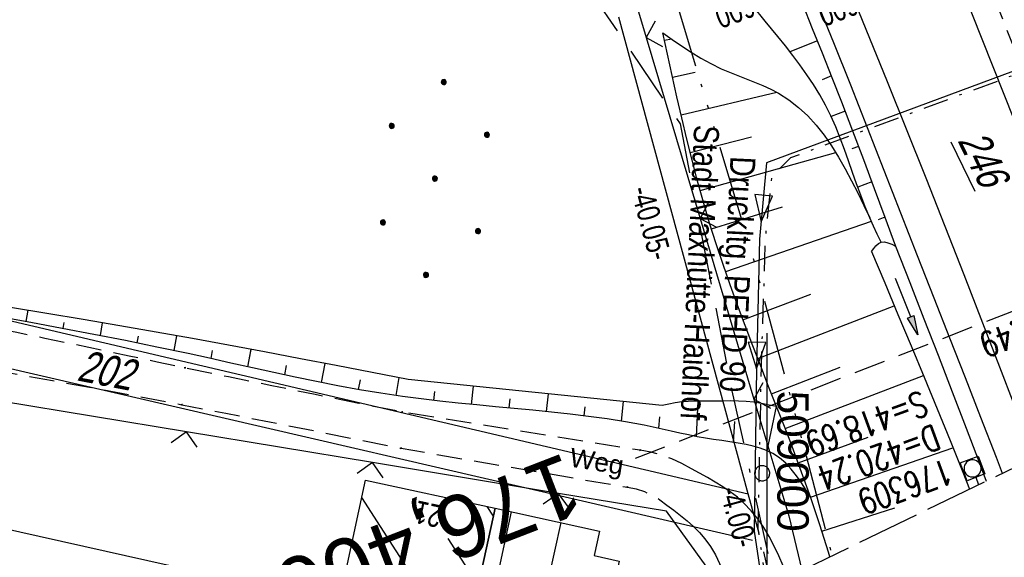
# Model space of a CAD drawing. Extents: x 508513 to 509174, y 450079 to 451036.
# Tile 5 of 51: x 508941 to 509019, y 450122 to 450165. Entities that reach past the tile are written whole.
import ezdxf
from ezdxf.enums import TextEntityAlignment as Align

# ---------------------------------------------------------------- set-up
doc = ezdxf.new("R2010")
doc.units = 0
doc.header["$LTSCALE"] = 10
doc.header["$MEASUREMENT"] = 0
for name, pattern in [('ACAD_ISO14W100', [25.5, 12, -3, 0.5, -3, 0.5, -3, 0.5, -3]), ('ACAD_ISO16W100', [73, 15, -6.5, 15, -6.5, 15, -7, 1, -7]), ('ACHSE', [5.5, 4, -0.5, 0.5, -0.5]), ('AUSGEZOGEN', [0]), ('LT00', [0]), ('LT08', [0.42, 0.2, -0.1, 0.02, -0.1]), ('LT11', [0.3, 0.2, -0.1]), ('LT14', [0.6, 0.5, -0.1]), ('LT17', [0.15, 0.1, -0.05]), ('STRICHLINIE2', [0.375, 0.25, -0.125])]:
    doc.linetypes.add(name, pattern=pattern)
doc.layers.get('0').update_dxf_attribs({"linetype": 'LT00'})
for name, color, linetype in [('--EK_FBR', 250, 'LT00'), ('--EK_Haltung', 7, 'STRICHLINIE2'), ('--EK_Haltung-Text', 140, 'LT00'), ('--EK_Schacht-Text', 5, 'LT00'), ('--EK_ST-93-1', 30, 'LT17'), ('--EL_DFK_AB_L', 21, 'LT00'), ('--EL_Haltung', 182, 'STRICHLINIE2'), ('--EL_Haltung-Text', 182, 'LT00'), ('-AX-093', 35, 'ACHSE'), ('ABSTAND', 8, 'LT00'), ('ABWASSERLTG', 24, 'LT00'), ('ABWASSERLTG_FLIEßPF', 26, 'Continuous'), ('ABWASSERLTG_TEXT', 26, 'Continuous'), ('BAB-KABEL', 220, 'ACAD_ISO16W100'), ('DFK_AB_FLNR', 7, 'Continuous'), ('DFK_AB_L', 21, 'LT00'), ('DFK_BEB_SCHR', 254, 'LT00'), ('DFK_BEBAUUNG', 250, 'LT00'), ('DFK_FLUR_NR', 250, 'LT00'), ('DFK_HAUSNR', 250, 'LT00'), ('DFK_KATASTER', 250, 'LT00'), ('DFK_NUTZUNG', 250, 'LT00'), ('DFK_TOPO-ANL', 252, 'LT00'), ('DFK_VERMPKT', 252, 'LT00'), ('FELDWEG_TEXT', 250, 'Continuous'), ('PFEIL', 140, 'AUSGEZOGEN'), ('STROM_UNTER', 80, 'LT08'), ('TELEKOM', 210, 'ACAD_ISO14W100'), ('V122_AFBR_BAB', 250, 'LT00'), ('V122_BOESCH', 250, 'LT00'), ('V122_BOSCHUNG', 250, 'LT00'), ('V122_FELDWEG', 250, 'LT11'), ('V122_GRABEN', 250, 'LT00'), ('V122_KA_MULD', 182, 'LT00'), ('V122_LD_MARK', 250, 'LT00'), ('V122_RASTER', 250, 'LT00'), ('V122_ZAUN', 40, 'LT00'), ('V123_AFBR_BAB', 250, 'LT00'), ('V123_BOESCH', 250, 'LT00'), ('V123_BOSCHUNG', 250, 'LT00'), ('V123_FELDWEG', 250, 'LT11'), ('V123_GRABEN', 250, 'LT00'), ('V123_KA_MULD', 182, 'LT00'), ('V123_LD_MARK', 250, 'LT00'), ('V123_ZAUN', 40, 'LT00')]:
    doc.layers.add(name, color=color, linetype=linetype)
doc.layers.add('-BLATT_122-RAND', color=7, linetype='LT14', plot=False)
doc.styles.add('Beschrift', font='ARIAL.TTF')
doc.styles.add('Haltungsbeschriftung', font='ARIAL.TTF', dxfattribs={"width": 0.75})
doc.styles.add('schachtbeschriftung', font='romans.shx', dxfattribs={"width": 0.75, "height": 2})
doc.styles.get("Standard").update_dxf_attribs({"font": 'ARIAL.TTF'})
doc.styles.add('Versorgungsltg', font='ARIAL.TTF', dxfattribs={"width": 0.8, "height": 2})

# ---------------------------------------------------------------- blocks, each defined once
blk = doc.blocks.new('SYMB7010')
at = {"color": 0, "linetype": 'ByBlock'}
for points in [[(-0.031408, 0.499213), (-0.093728, 0.49134), (-0.15457, 0.475719), (-0.212975, 0.452595), (-0.268021, 0.422333), (-0.31884, 0.385411), (-0.36463, 0.342411), (-0.40467, 0.29401), (-0.438329, 0.240973), (-0.465074, 0.184136), (-0.484486, 0.124395), (-0.496256, 0.062692), (-0.5002, 0)], [(-0.5002, 0), (-0.496256, -0.062692), (-0.484486, -0.124395), (-0.465075, -0.184136), (-0.438329, -0.240973), (-0.404671, -0.29401), (-0.36463, -0.342411), (-0.31884, -0.385411), (-0.268021, -0.422333), (-0.212975, -0.452595), (-0.154571, -0.475719), (-0.093728, -0.49134), (-0.031408, -0.499213), (0.031408, -0.499213)], [(0.5002, 0), (0.496256, 0.062692), (0.484485, 0.124395), (0.465074, 0.184136), (0.438329, 0.240973), (0.40467, 0.29401), (0.36463, 0.342411), (0.31884, 0.385411), (0.268021, 0.422333), (0.212975, 0.452595), (0.15457, 0.475719), (0.093728, 0.49134), (0.031408, 0.499213), (-0.031408, 0.499213)], [(0.031408, -0.499213), (0.093728, -0.491341), (0.15457, -0.475719), (0.212975, -0.452595), (0.268021, -0.422333), (0.31884, -0.385411), (0.36463, -0.342411), (0.404671, -0.294011), (0.438329, -0.240974), (0.465075, -0.184136), (0.484486, -0.124395), (0.496256, -0.062692), (0.500201, 0)]]:
    blk.add_lwpolyline(points, dxfattribs=at)
blk = doc.blocks.new('Ackerland7')
at = {"layer": 'DFK_NUTZUNG', "color": 0, "linetype": 'ByBlock'}
for p, q in [((-4, 3.928), (-4, 3.67)), ((-3.95, 3.628), (-3.95, 3.97)), ((-3.9, 3.99), (-3.9, 3.607)), ((-3.85, 3.601), (-3.85, 3.997)), ((-3.8, 3.99), (-3.8, 3.607)), ((-3.75, 3.628), (-3.75, 3.97)), ((-3.7, 3.928), (-3.7, 3.67)), ((3.7, 3.929), (3.7, 3.671)), ((3.75, 3.629), (3.75, 3.971)), ((3.8, 3.992), (3.8, 3.608)), ((3.85, 3.602), (3.85, 3.998)), ((3.9, 3.992), (3.9, 3.608)), ((3.95, 3.629), (3.95, 3.971)), ((4, 3.929), (4, 3.671)), ((-3.65, 3.798), (-3.65, 3.8)), ((4.05, 3.799), (4.05, 3.801)), ((-7.85, 0.129), (-7.85, -0.129)), ((-7.8, -0.171), (-7.8, 0.171)), ((-7.75, 0.192), (-7.75, -0.192)), ((-7.7, -0.198), (-7.7, 0.198)), ((-7.65, 0.192), (-7.65, -0.192)), ((-7.6, -0.171), (-7.6, 0.171)), ((-7.55, 0.129), (-7.55, -0.129)), ((-7.5, -0.001), (-7.5, 0.001)), ((-0.15, 0.129), (-0.15, -0.129)), ((-0.1, -0.171), (-0.1, 0.171)), ((-0.05, 0.192), (-0.05, -0.192)), ((0, -0.198), (0, 0.198)), ((0.05, 0.192), (0.05, -0.192)), ((0.1, -0.171), (0.1, 0.171)), ((0.15, 0.129), (0.15, -0.129)), ((0.2, -0.001), (0.2, 0.001)), ((7.55, 0.129), (7.55, -0.129)), ((7.6, -0.171), (7.6, 0.171)), ((7.65, 0.192), (7.65, -0.192)), ((7.7, -0.198), (7.7, 0.198)), ((7.75, 0.192), (7.75, -0.192)), ((7.8, -0.171), (7.8, 0.171)), ((7.85, 0.129), (7.85, -0.129)), ((7.9, -0.001), (7.9, 0.001)), ((-4, -3.671), (-4, -3.929)), ((-3.95, -3.971), (-3.95, -3.629)), ((-3.9, -3.608), (-3.9, -3.992)), ((-3.85, -3.998), (-3.85, -3.602)), ((-3.8, -3.608), (-3.8, -3.992)), ((-3.75, -3.971), (-3.75, -3.629)), ((-3.7, -3.671), (-3.7, -3.929)), ((-3.65, -3.801), (-3.65, -3.799)), ((3.7, -3.671), (3.7, -3.929)), ((3.75, -3.971), (3.75, -3.629)), ((3.8, -3.608), (3.8, -3.992)), ((3.85, -3.998), (3.85, -3.602)), ((3.9, -3.608), (3.9, -3.992)), ((3.95, -3.971), (3.95, -3.629)), ((4, -3.671), (4, -3.929)), ((4.05, -3.801), (4.05, -3.799))]:
    blk.add_line(p, q, dxfattribs=at)
for points in [[(-3.65, 3.799), (-3.67, 3.886), (-3.725, 3.955), (-3.805, 3.994), (-3.894, 3.994), (-3.975, 3.955), (-4.03, 3.886), (-4.05, 3.799), (-4.03, 3.712), (-3.975, 3.642), (-3.894, 3.604), (-3.805, 3.604), (-3.725, 3.642), (-3.67, 3.712), (-3.65, 3.799)], [(4.05, 3.8), (4.03, 3.887), (3.975, 3.956), (3.894, 3.995), (3.805, 3.995), (3.725, 3.956), (3.67, 3.887), (3.65, 3.8), (3.67, 3.713), (3.725, 3.644), (3.805, 3.605), (3.894, 3.605), (3.975, 3.644), (4.03, 3.713), (4.05, 3.8)], [(-7.5, 0), (-7.52, 0.087), (-7.575, 0.156), (-7.655, 0.195), (-7.744, 0.195), (-7.825, 0.156), (-7.88, 0.087), (-7.9, 0)], [(0.2, 0), (0.18, 0.087), (0.125, 0.156), (0.045, 0.195), (-0.044, 0.195), (-0.125, 0.156), (-0.18, 0.087), (-0.2, 0)], [(-0.2, 0), (-0.18, -0.087), (-0.125, -0.156), (-0.044, -0.195), (0.045, -0.195), (0.125, -0.156), (0.18, -0.087), (0.2, 0)], [(7.9, 0), (7.88, 0.087), (7.825, 0.156), (7.744, 0.195), (7.655, 0.195), (7.575, 0.156), (7.52, 0.087), (7.5, 0)], [(7.5, 0), (7.52, -0.087), (7.575, -0.156), (7.655, -0.195), (7.744, -0.195), (7.825, -0.156), (7.88, -0.087), (7.9, 0)], [(-7.9, 0), (-7.88, -0.087), (-7.825, -0.156), (-7.744, -0.195), (-7.655, -0.195), (-7.575, -0.156), (-7.52, -0.087), (-7.5, 0)], [(-3.65, -3.8), (-3.67, -3.713), (-3.725, -3.644), (-3.805, -3.605), (-3.894, -3.605), (-3.975, -3.644), (-4.03, -3.713), (-4.05, -3.8), (-4.03, -3.887), (-3.975, -3.956), (-3.894, -3.995), (-3.805, -3.995), (-3.725, -3.956), (-3.67, -3.887), (-3.65, -3.8)], [(4.05, -3.8), (4.03, -3.713), (3.975, -3.644), (3.894, -3.605), (3.805, -3.605), (3.725, -3.644), (3.67, -3.713), (3.65, -3.8), (3.67, -3.887), (3.725, -3.956), (3.805, -3.995), (3.894, -3.995), (3.975, -3.956), (4.03, -3.887), (4.05, -3.8)]]:
    blk.add_lwpolyline(points, dxfattribs=at)
blk = doc.blocks.new('SYMB0011')
at = {"color": 0, "linetype": 'ByBlock'}
for p, q in [((0.5, 0), (-0.5, 0)), ((0, 0.5), (0, -0.5))]:
    blk.add_line(p, q, dxfattribs=at)
blk = doc.blocks.new('SYMB0024')
at = {"color": 0, "linetype": 'ByBlock'}
for p, q in [((-0.5, 0.5), (0, 0)), ((0, 0), (0.5, 0.5))]:
    blk.add_line(p, q, dxfattribs=at)
blk = doc.blocks.new('Pfreil3')
at = {"layer": 'PFEIL'}
blk.add_hatch(color=256, dxfattribs=at).paths.add_polyline_path([(-1.549, 0.273), (-1.549, -0.273), (0, 0)])
for p, q in [((-1.549, 0), (-4.831, 0)), ((-1.549, -0.273), (-1.549, 0.273)), ((-1.549, 0.273), (0, 0)), ((0, 0), (-1.549, -0.273))]:
    blk.add_line(p, q, dxfattribs=at)
blk = doc.blocks.new('SYMB1210')
at = {"color": 0, "linetype": 'ByBlock'}
blk.add_line((0.018815, -0.179014), (0.055623, -0.17119), dxfattribs=at)
for points in [[(-0.2, -0.2), (-0.2, 0.2), (0.2, 0.2), (0.2, -0.2), (-0.2, -0.2)], [(0.018815, 0.179014), (-0.018815, 0.179014), (-0.055623, 0.17119), (-0.09, 0.155885), (-0.120444, 0.133766), (-0.145623, 0.105801), (-0.164438, 0.073213), (-0.176067, 0.037424), (-0.18, 0)], [(-0.18, 0), (-0.176067, -0.037424), (-0.164438, -0.073213), (-0.145623, -0.105801), (-0.120444, -0.133766), (-0.09, -0.155885), (-0.055623, -0.17119), (-0.018815, -0.179014), (0.018815, -0.179014)], [(0.18, 0), (0.176067, 0.037424), (0.164438, 0.073213), (0.145623, 0.105801), (0.120444, 0.133766), (0.09, 0.155885), (0.055623, 0.17119), (0.018815, 0.179014)], [(0.055623, -0.17119), (0.09, -0.155885), (0.120444, -0.133766), (0.145623, -0.105801), (0.164438, -0.073213), (0.176067, -0.037424), (0.18, 0)]]:
    blk.add_lwpolyline(points, dxfattribs=at)
blk = doc.blocks.new('ABWASSER-FLIEßPF')
at = {"layer": 'ABWASSERLTG_FLIEßPF'}
for p, q in [((0, 0), (-2.109, 0.703)), ((-2.109, 0.703), (-2.109, -0.703)), ((-2.109, -0.703), (0, 0))]:
    blk.add_line(p, q, dxfattribs=at)

msp = doc.modelspace()

# ---------------------------------------------------------------- linework, layer by layer
at = {"layer": '--EK_FBR', "color": 2}
for points in [[(508880.783, 450445.158), (508887.429, 450432.529), (508894.473, 450419.33), (508906.611, 450396.45), (508918.873, 450373.084), (508930.131, 450351.231), (508941.859, 450328.051), (508953.358, 450304.881), (508963.896, 450283.052), (508974.506, 450260.784), (508984.685, 450238.77), (508995.081, 450215.467), (509005.021, 450192.355), (509014.641, 450169.336), (509023.839, 450146.175), (509028.674, 450133.377)], [(509001.108, 450201.454), (509005.021, 450192.355), (509014.641, 450169.336), (509023.839, 450146.175), (509028.674, 450133.377)]]:
    msp.add_lwpolyline(points, dxfattribs=at)
at = {"layer": '--EK_FBR'}
for points in [[(508986.498, 450207.619), (508988.136, 450203.84), (508989.763, 450200.055), (508991.381, 450196.267), (508992.993, 450192.476), (508994.599, 450188.682), (508996.176, 450184.945), (508997.748, 450181.205), (508999.313, 450177.463), (509000.867, 450173.716), (509002.41, 450169.965), (509003.939, 450166.208), (509005.298, 450162.831), (509006.647, 450159.449), (509007.986, 450156.064), (509009.319, 450152.677), (509010.648, 450149.287), (509011.973, 450145.897), (509013.299, 450142.506), (509014.536, 450139.345), (509015.772, 450136.184), (509017.006, 450133.022), (509018.236, 450129.858), (509018.735, 450128.568)], [(508989.838, 450199.88), (508991.381, 450196.267), (508992.993, 450192.476), (508994.599, 450188.682), (508996.176, 450184.945), (508997.748, 450181.205), (508999.313, 450177.463), (509000.867, 450173.716), (509002.41, 450169.965), (509003.939, 450166.208), (509005.298, 450162.831), (509006.647, 450159.449), (509007.986, 450156.064), (509009.319, 450152.677), (509010.648, 450149.287), (509011.973, 450145.897), (509013.299, 450142.506), (509014.536, 450139.345), (509015.772, 450136.184), (509017.006, 450133.022), (509018.236, 450129.858), (509018.735, 450128.568)]]:
    msp.add_lwpolyline(points, dxfattribs=at)
at = {"layer": '--EK_Haltung'}
msp.add_line((509016.631, 450128.252), (509016.85, 450127.656), dxfattribs=at)
at = {"layer": '--EK_ST-93-1', "ltscale": 2.5}
msp.add_line((509026.798, 450144.255), (508989.521, 450129.741), dxfattribs=at)
at = {"layer": '--EL_DFK_AB_L'}
for p, q in [((508998.53, 450126.919), (508988.227, 450164.845)), ((508999.384, 450123.783), (508998.53, 450126.919)), ((508999.747, 450122.328), (509000.352, 450119.673))]:
    msp.add_line(p, q, dxfattribs=at)
at = {"layer": '--EL_Haltung'}
msp.add_line((509016.631, 450128.252), (509016.85, 450127.656), dxfattribs=at)
at = {"layer": '-AX-093', "ltscale": 0.2}
msp.add_lwpolyline([(508965.94, 450284.051), (508970.653, 450274.158), (508975.32, 450264.243), (508979.941, 450254.307), (508984.514, 450244.349), (508989.035, 450234.367), (508993.505, 450224.362), (508997.919, 450214.332), (509002.278, 450204.278), (509006.577, 450194.199), (509010.816, 450184.094), (509014.992, 450173.963), (509019.104, 450163.805), (509023.148, 450153.621), (509027.124, 450143.409), (509030.595, 450134.307)], dxfattribs=at)
at = {"layer": '-BLATT_122-RAND'}
msp.add_lwpolyline([(508512.696, 450911.306), (508915.59, 450078.659), (509173.936, 450203.665), (508771.042, 451036.312), (508512.696, 450911.306)], dxfattribs=at)
at = {"layer": 'ABWASSERLTG', "flags": 128}
for points in [[(509055.17, 450204.851), (509045.348, 450170.112), (508999.984, 450153.243), (508999.414, 450147.176)], [(508999.414, 450147.176), (508999.188, 450136.871), (508999.001, 450123.962), (508999.695, 450119.355)]]:
    msp.add_lwpolyline(points, dxfattribs=at)
at = {"layer": 'BAB-KABEL', "ltscale": 0.03, "flags": 128}
msp.add_lwpolyline([(508612.71, 450959.7), (508614.645, 450954.692), (508622.355, 450920.863), (508627.493, 450900.732), (508646.326, 450865.645), (508650.817, 450856.033), (508655.092, 450845.992), (508665.582, 450821.147), (508674.151, 450797.792), (508681.007, 450776.169), (508688.062, 450755.235), (508698.121, 450718.219), (508716.314, 450688.666), (508734.271, 450678.412), (508740.696, 450663.206), (508731.505, 450645.689), (508737.085, 450632.513), (508755.796, 450615.501), (508783.306, 450588.25), (508796.059, 450566.7), (508804.416, 450547.875), (508805.847, 450544.009), (508814.357, 450522.448), (508823.981, 450499.018), (508835.942, 450468.903), (508838.084, 450464.715), (508846.407, 450448.259), (508854.774, 450432.231), (508871.49, 450399.579), (508880.533, 450382.869), (508893.184, 450359.111), (508905.479, 450338.789), (508916.756, 450320.162), (508928.195, 450300.351), (508931.608, 450292.508), (508935.883, 450281.541), (508942.548, 450253.024), (508950.577, 450230.483), (508952.112, 450227.244), (508962.528, 450209.478), (508960.479, 450205.727), (508963.392, 450199.374), (508968.169, 450193.064), (508993.103, 450156.356), (508997.122, 450135.56), (509000.611, 450119.798)], dxfattribs=at)
at = {"layer": 'DFK_AB_L'}
for p, q in [((508998.53, 450126.919), (508988.227, 450164.845)), ((508999.384, 450123.783), (508998.53, 450126.919)), ((508999.747, 450122.328), (509000.352, 450119.673))]:
    msp.add_line(p, q, dxfattribs=at)
at = {"layer": 'DFK_BEB_SCHR'}
for p, q in [((508972.5, 450119.32), (508967.783, 450126.645)), ((508978.26, 450125.152), (508977.761, 450125.927)), ((508978.073, 450118.104), (508979.693, 450125.506)), ((508983.601, 450124.65), (508981.981, 450117.249)), ((508974.635, 450123.393), (508977.054, 450119.636))]:
    msp.add_line(p, q, dxfattribs=at)
at = {"layer": 'DFK_BEBAUUNG'}
for points in [[(508966.48, 450120.629), (508968.08, 450128.019), (508978.4, 450125.79), (508976.781, 450118.389), (508966.48, 450120.629)], [(508976.781, 450118.389), (508978.4, 450125.79), (508986.701, 450123.97), (508986.27, 450122.018), (508988.251, 450121.58), (508987.06, 450116.139), (508976.781, 450118.389)]]:
    msp.add_lwpolyline(points, dxfattribs=at)
at = {"layer": 'DFK_KATASTER'}
for p, q in [((508939.09, 450140.878), (508998.53, 450126.919)), ((508998.85, 450123.228), (508938.661, 450137.14))]:
    msp.add_line(p, q, dxfattribs=at)
at = {"layer": 'DFK_TOPO-ANL'}
msp.add_line((508902.87, 450132.32), (508961.91, 450119.149), dxfattribs=at)
at = {"layer": 'STROM_UNTER', "flags": 128}
msp.add_lwpolyline([(509000.003, 450119.504), (508999.316, 450124.183), (508999.57, 450136.975), (508999.904, 450147.325), (509000.414, 450152.193), (509001.916, 450153.673), (509043.943, 450169.247), (509046.548, 450169.174), (509046.172, 450171.282), (509055.735, 450203.704)], dxfattribs=at)
at = {"layer": 'TELEKOM', "ltscale": 0.05, "flags": 128}
msp.add_lwpolyline([(508886.962, 450400.124), (508880.082, 450396.08), (508879.273, 450393.249), (508879.431, 450391.075), (508880.728, 450388.857), (508881.889, 450386.264), (508889.309, 450373.109), (508902.773, 450348.794), (508908.362, 450339.457), (508919.989, 450320.911), (508927.505, 450309.286), (508933.363, 450298.712), (508935.545, 450293.476), (508937.556, 450286.74), (508939.216, 450274.146), (508940.177, 450266.641), (508940.788, 450256.582), (508941.49, 450249.401), (508943.237, 450247.743), (508944.984, 450245.735), (508947.079, 450242.07), (508950.581, 450235.234), (508952.937, 450231.133), (508964.383, 450210.585), (508969.272, 450202.905), (508974.434, 450194.146), (508983.614, 450179.815), (508989.132, 450171.411), (508992.799, 450166.088), (508998.921, 450145.635), (509003.032, 450130.32), (509005.193, 450122.015)], dxfattribs=at)
at = {"layer": 'V122_AFBR_BAB', "color": 0}
msp.add_lwpolyline([(508880.783, 450445.158), (508887.429, 450432.529), (508894.473, 450419.33), (508906.611, 450396.45), (508918.873, 450373.084), (508930.131, 450351.231), (508941.859, 450328.051), (508953.358, 450304.881), (508963.896, 450283.052), (508974.506, 450260.784), (508984.685, 450238.77), (508995.081, 450215.467), (509005.021, 450192.355), (509014.641, 450169.336), (509023.839, 450146.175), (509028.674, 450133.377)], dxfattribs=at)
at = {"layer": 'V122_AFBR_BAB'}
for points in [[(508986.498, 450207.619), (508988.136, 450203.84), (508989.763, 450200.055), (508991.381, 450196.267), (508992.993, 450192.476), (508994.599, 450188.682), (508996.176, 450184.945), (508997.748, 450181.205), (508999.313, 450177.463), (509000.867, 450173.716), (509002.41, 450169.965), (509003.939, 450166.208), (509005.298, 450162.831), (509006.647, 450159.449), (509007.986, 450156.064), (509009.319, 450152.677), (509010.648, 450149.287), (509011.973, 450145.897), (509013.299, 450142.506), (509014.536, 450139.345), (509015.772, 450136.184), (509017.006, 450133.022), (509018.236, 450129.858), (509018.735, 450128.568)], [(509001.65, 450120.301), (509001.615, 450120.398), (509001.301, 450121.2), (509000.962, 450121.993), (509000.595, 450122.771), (509000.194, 450123.527), (508999.757, 450124.253), (508999.279, 450124.944), (508998.755, 450125.592), (508998.182, 450126.19), (508997.656, 450126.655), (508997.098, 450127.084), (508996.512, 450127.485), (508995.904, 450127.863), (508995.279, 450128.224), (508994.644, 450128.573), (508994.003, 450128.916)], [(508992.057, 450126.033), (508992.599, 450125.629), (508993.134, 450125.219), (508993.657, 450124.793), (508994.159, 450124.346), (508994.635, 450123.869), (508995.078, 450123.356), (508995.521, 450122.742), (508995.91, 450122.086), (508996.241, 450121.399), (508996.507, 450120.692), (508996.704, 450119.976), (508996.826, 450119.261), (508996.87, 450118.545), (508996.844, 450117.975)]]:
    msp.add_lwpolyline(points, dxfattribs=at)
at = {"layer": 'V122_BOESCH'}
for points in [[(508985.184, 450207.657), (508986.58, 450204.442), (508987.967, 450201.223), (508989.347, 450198.002), (508990.721, 450194.778), (508992.092, 450191.553), (508993.46, 450188.326), (508994.814, 450185.127), (508996.166, 450181.927), (508997.514, 450178.725), (508998.855, 450175.521), (509000.19, 450172.314), (509001.517, 450169.104), (509002.833, 450165.889), (509003.622, 450163.945), (509004.406, 450161.998), (509005.181, 450160.048), (509005.946, 450158.094), (509006.825, 450155.808), (509007.691, 450153.517), (509008.546, 450151.223), (509009.396, 450148.925), (509010.242, 450146.627)], [(509009.088, 450146.946), (509008.781, 450147.585), (509008.479, 450148.227), (509008.189, 450148.875), (509007.82, 450149.766), (509007.475, 450150.669), (509007.147, 450151.58), (509006.828, 450152.494), (509006.51, 450153.408), (509006.186, 450154.318), (509005.848, 450155.221), (509005.489, 450156.113), (509005.1, 450156.99), (509004.674, 450157.848), (509004.214, 450158.671), (509003.718, 450159.474), (509003.189, 450160.261), (509002.636, 450161.033), (509002.062, 450161.793), (509001.475, 450162.544), (509000.88, 450163.287), (508999.881, 450164.517), (508998.877, 450165.738), (508997.872, 450166.954)], [(509005.018, 450121.93), (509004.908, 450122.303), (509004.226, 450124.472), (509003.502, 450126.626), (509002.984, 450128.084), (509002.449, 450129.535), (509001.901, 450130.982), (509001.343, 450132.427), (509000.779, 450133.869), (509000.148, 450135.477), (508999.518, 450137.087), (508998.893, 450138.698), (508998.277, 450140.312), (508997.673, 450141.929), (508997.085, 450143.552), (508996.516, 450145.181), (508995.971, 450146.817), (508995.452, 450148.461), (508994.961, 450150.119), (508994.497, 450151.786), (508994.057, 450153.46), (508993.637, 450155.139), (508993.235, 450156.824), (508992.846, 450158.513), (508992.467, 450160.206), (508992.095, 450161.9), (508991.726, 450163.595)], [(508991.726, 450163.595), (508992.474, 450163.073), (508993.226, 450162.559), (508993.988, 450162.06), (508994.764, 450161.585), (508995.559, 450161.142), (508996.378, 450160.738), (508997.03, 450160.455), (508997.693, 450160.19), (508998.359, 450159.934), (508999.022, 450159.677), (508999.674, 450159.41), (509000.309, 450159.122), (509000.92, 450158.804), (509001.756, 450158.274), (509002.531, 450157.666), (509003.253, 450156.987), (509003.925, 450156.246), (509004.553, 450155.448), (509005.143, 450154.6), (509005.701, 450153.711), (509006.231, 450152.786), (509006.74, 450151.833), (509007.232, 450150.859), (509007.713, 450149.87), (509008.189, 450148.875)], [(509000.779, 450133.869), (509000.178, 450133.995), (508999.576, 450134.111), (508998.972, 450134.209), (508998.367, 450134.278), (508997.742, 450134.313), (508997.115, 450134.32), (508996.486, 450134.31), (508995.855, 450134.296), (508995.224, 450134.288), (508994.726, 450134.292), (508994.229, 450134.295), (508993.734, 450134.285), (508993.241, 450134.25), (508992.717, 450134.176), (508992.195, 450134.074), (508991.675, 450133.957), (508971.464, 450136.028), (508968.608, 450136.581), (508965.752, 450137.132), (508962.895, 450137.678), (508960.036, 450138.219), (508957.177, 450138.751), (508954.315, 450139.273), (508951.42, 450139.789), (508948.523, 450140.294), (508945.624, 450140.79), (508942.724, 450141.278), (508939.823, 450141.761)], [(509003.502, 450126.626), (509003.134, 450127.219), (509002.759, 450127.801), (509002.367, 450128.359), (509001.95, 450128.883), (509001.501, 450129.362), (509001.012, 450129.783), (509000.474, 450130.136), (508999.982, 450130.373), (508999.461, 450130.563), (508998.919, 450130.717), (508998.369, 450130.842), (508997.715, 450130.967), (508997.061, 450131.074), (508996.41, 450131.17), (508995.76, 450131.263), (508995.111, 450131.362), (508994.465, 450131.472), (508993.77, 450131.611), (508993.076, 450131.764), (508992.382, 450131.924), (508991.688, 450132.083), (508990.231, 450132.387), (508988.768, 450132.653), (508987.299, 450132.886), (508985.826, 450133.09), (508984.35, 450133.272), (508982.87, 450133.435), (508981.389, 450133.584), (508979.906, 450133.726), (508978.423, 450133.863), (508976.939, 450134.002), (508975.457, 450134.147), (508973.977, 450134.303), (508972.499, 450134.476), (508971.025, 450134.669), (508969.306, 450134.926), (508967.592, 450135.214), (508965.882, 450135.528), (508964.176, 450135.864), (508962.473, 450136.217), (508960.771, 450136.582), (508959.071, 450136.956), (508957.371, 450137.333), (508955.671, 450137.709), (508953.97, 450138.08), (508951.47, 450138.607), (508948.967, 450139.115), (508946.461, 450139.607), (508943.953, 450140.085), (508941.443, 450140.553), (508938.932, 450141.012)]]:
    msp.add_lwpolyline(points, dxfattribs=at)
at = {"layer": 'V122_BOSCHUNG'}
for p, q in [((508991.855, 450162.999), (508992.406, 450163.12)), ((509004.024, 450162.95), (509001.841, 450162.078)), ((508992.499, 450160.058), (508994.302, 450160.463)), ((509005.137, 450160.158), (509004.395, 450159.866)), ((508993.175, 450157.078), (509000.788, 450158.876)), ((509006.23, 450157.36), (509005.125, 450156.934)), ((508993.901, 450154.076), (508998.774, 450155.32)), ((509007.3, 450154.554), (509006.773, 450154.354)), ((508994.698, 450151.052), (509005.485, 450154.066)), ((509008.354, 450151.741), (509007.237, 450151.326)), ((508995.59, 450148.013), (509001.245, 450149.767)), ((509009.395, 450148.927), (509008.867, 450148.731)), ((508996.739, 450144.607), (509008.323, 450148.617)), ((508998.096, 450140.772), (509003.498, 450142.811)), ((508999.285, 450137.686), (509010.142, 450141.894)), ((508941.204, 450141.532), (508941.06, 450140.623)), ((508944.086, 450140.556), (508944.007, 450140.075)), ((508947.126, 450140.533), (508946.951, 450139.512)), ((508949.988, 450139.476), (508949.891, 450138.93)), ((508953.04, 450139.501), (508952.83, 450138.323)), ((508955.878, 450138.329), (508955.764, 450137.689)), ((508958.947, 450138.422), (508958.692, 450137.04)), ((508961.759, 450137.133), (508961.619, 450136.399)), ((508964.851, 450137.304), (508964.552, 450135.788)), ((509000.382, 450134.88), (509005.84, 450137.009)), ((509001.461, 450132.122), (509012.466, 450136.333)), ((508967.648, 450135.984), (508967.5, 450135.231)), ((508970.721, 450136.172), (508970.485, 450134.746)), ((508976.632, 450135.499), (508976.482, 450134.046)), ((508973.573, 450135.081), (508973.476, 450134.36)), ((508982.6, 450134.887), (508982.455, 450133.478)), ((508979.543, 450134.48), (508979.469, 450133.766)), ((508988.569, 450134.275), (508988.408, 450132.712)), ((508994.5, 450134.294), (508994.389, 450131.486)), ((508985.511, 450133.861), (508985.437, 450133.14)), ((509000.75, 450133.875), (509000.006, 450130.363)), ((508991.46, 450133.06), (508991.395, 450132.147)), ((508997.443, 450132.675), (508997.32, 450131.033)), ((509002.503, 450129.391), (509008.071, 450131.439)), ((509003.483, 450126.679), (509014.812, 450130.6)), ((509004.388, 450123.968), (509010.183, 450125.825))]:
    msp.add_line(p, q, dxfattribs=at)
at = {"layer": 'V122_FELDWEG', "flags": 128}
for points in [[(508994.003, 450128.916), (508993.243, 450129.35), (508992.448, 450129.718), (508991.626, 450130.016), (508990.781, 450130.243), (508989.919, 450130.398), (508970.987, 450133.435), (508967.532, 450134.127), (508964.077, 450134.821), (508960.622, 450135.52), (508957.17, 450136.227), (508953.719, 450136.945), (508951.489, 450137.415), (508949.26, 450137.888), (508947.031, 450138.36), (508944.802, 450138.829), (508942.571, 450139.293), (508940.339, 450139.748), (508938.105, 450140.191), (508935.868, 450140.621), (508933.628, 450141.033), (508931.32, 450141.437), (508929.01, 450141.823), (508926.696, 450142.193), (508924.38, 450142.55), (508922.062, 450142.897), (508919.743, 450143.235), (508917.423, 450143.568), (508915.102, 450143.899)], [(508914.69, 450140.564), (508917.722, 450140.107), (508920.753, 450139.647), (508923.783, 450139.183), (508926.813, 450138.711), (508929.84, 450138.229), (508932.866, 450137.735), (508936.307, 450137.155), (508939.744, 450136.558), (508943.179, 450135.944), (508946.611, 450135.315), (508950.041, 450134.672), (508953.468, 450134.017), (508956.959, 450133.338), (508960.448, 450132.65), (508963.936, 450131.955), (508967.423, 450131.256), (508970.909, 450130.554), (508988.911, 450127.459), (508989.597, 450127.32), (508990.263, 450127.105), (508990.9, 450126.816), (508991.501, 450126.457), (508992.057, 450126.033)]]:
    msp.add_lwpolyline(points, dxfattribs=at)
at = {"layer": 'V122_GRABEN'}
for points in [[(509008.327, 450146.202), (509008.503, 450146.445), (509008.684, 450146.665), (509008.877, 450146.839), (509009.088, 450146.946), (509009.351, 450146.967), (509009.635, 450146.901), (509009.935, 450146.779), (509010.242, 450146.627)], [(509010.242, 450146.627), (509011.371, 450143.734), (509012.498, 450140.841), (509013.622, 450137.946), (509014.742, 450135.05), (509015.857, 450132.152), (509016.964, 450129.251), (509017.456, 450127.949)], [(509008.327, 450146.202), (509009.381, 450143.703), (509010.432, 450141.203), (509011.48, 450138.702), (509012.521, 450136.199), (509013.555, 450133.692), (509014.577, 450131.181), (509015.588, 450128.665), (509016.125, 450127.305)]]:
    msp.add_lwpolyline(points, dxfattribs=at)
at = {"layer": 'V122_LD_MARK'}
msp.add_lwpolyline([(509021.299, 450129.808), (509018.683, 450136.661), (509015.698, 450144.354), (509012.674, 450152.031), (509009.611, 450159.693), (509006.51, 450167.339), (509003.392, 450174.922), (509000.238, 450182.49), (508997.049, 450190.043), (508993.827, 450197.582), (508990.572, 450205.107), (508987.284, 450212.617), (508983.966, 450220.114), (508980.617, 450227.597), (508977.238, 450235.066), (508973.83, 450242.523), (508970.395, 450249.967), (508966.933, 450257.398), (508963.381, 450264.952), (508959.802, 450272.494), (508956.198, 450280.024), (508952.57, 450287.543)], dxfattribs=at)
at = {"layer": 'V122_RASTER'}
msp.add_line((508999.999, 450139.696), (508999.999, 450119.502), dxfattribs=at)
at = {"layer": 'V122_ZAUN'}
for p, q in [((508990.408, 450163.21), (508994.693, 450148.835)), ((508994.693, 450148.835), (508998.979, 450134.46)), ((508953.827, 450131.858), (508939.028, 450134.302)), ((508968.627, 450129.415), (508953.827, 450131.858)), ((508983.427, 450126.971), (508968.627, 450129.415))]:
    msp.add_line(p, q, dxfattribs=at)
for points in [[(508982.785, 450175.962), (508989.397, 450166.602), (508990.408, 450163.21)], [(508998.979, 450134.46), (509001.743, 450125.187), (509002.792, 450120.853)], [(508995.492, 450120.396), (508995.522, 450120.711), (508992.016, 450125.553), (508983.427, 450126.971)]]:
    msp.add_lwpolyline(points, dxfattribs=at)
at = {"layer": 'V123_AFBR_BAB', "color": 0}
msp.add_lwpolyline([(509001.108, 450201.454), (509005.021, 450192.355), (509014.641, 450169.336), (509023.839, 450146.175), (509028.674, 450133.377)], dxfattribs=at)
at = {"layer": 'V123_AFBR_BAB'}
for points in [[(508989.838, 450199.88), (508991.381, 450196.267), (508992.993, 450192.476), (508994.599, 450188.682), (508996.176, 450184.945), (508997.748, 450181.205), (508999.313, 450177.463), (509000.867, 450173.716), (509002.41, 450169.965), (509003.939, 450166.208), (509005.298, 450162.831), (509006.647, 450159.449), (509007.986, 450156.064), (509009.319, 450152.677), (509010.648, 450149.287), (509011.973, 450145.897), (509013.299, 450142.506), (509014.536, 450139.345), (509015.772, 450136.184), (509017.006, 450133.022), (509018.236, 450129.858), (509018.735, 450128.568)], [(509001.65, 450120.301), (509001.615, 450120.398), (509001.301, 450121.2), (509000.962, 450121.993), (509000.595, 450122.771), (509000.194, 450123.527), (508999.757, 450124.253), (508999.279, 450124.944), (508998.755, 450125.592), (508998.182, 450126.19), (508997.656, 450126.655), (508997.098, 450127.084), (508996.512, 450127.485), (508995.904, 450127.863), (508995.279, 450128.224), (508994.644, 450128.573), (508994.003, 450128.916)], [(508992.057, 450126.033), (508992.599, 450125.629), (508993.134, 450125.219), (508993.657, 450124.793), (508994.159, 450124.346), (508994.635, 450123.869), (508995.078, 450123.356), (508995.521, 450122.742), (508995.91, 450122.086), (508996.241, 450121.399), (508996.507, 450120.692), (508996.704, 450119.976), (508996.826, 450119.261), (508996.87, 450118.545), (508996.844, 450117.975)]]:
    msp.add_lwpolyline(points, dxfattribs=at)
at = {"layer": 'V123_BOESCH'}
for points in [[(508988.615, 450199.71), (508989.347, 450198.002), (508990.721, 450194.778), (508992.092, 450191.553), (508993.46, 450188.326), (508994.814, 450185.127), (508996.166, 450181.927), (508997.513, 450178.725), (508998.855, 450175.521), (509000.19, 450172.314), (509001.517, 450169.104), (509002.833, 450165.889), (509003.622, 450163.945), (509004.406, 450161.998), (509005.181, 450160.048), (509005.946, 450158.094), (509006.825, 450155.808), (509007.691, 450153.517), (509008.546, 450151.223), (509009.396, 450148.925), (509010.242, 450146.627)], [(509009.088, 450146.946), (509008.781, 450147.585), (509008.479, 450148.227), (509008.189, 450148.875), (509007.82, 450149.766), (509007.475, 450150.669), (509007.147, 450151.58), (509006.828, 450152.494), (509006.51, 450153.408), (509006.186, 450154.318), (509005.848, 450155.221), (509005.489, 450156.113), (509005.1, 450156.99), (509004.674, 450157.848), (509004.214, 450158.671), (509003.718, 450159.474), (509003.189, 450160.261), (509002.636, 450161.033), (509002.062, 450161.793), (509001.475, 450162.544), (509000.88, 450163.287), (508999.881, 450164.517), (508998.877, 450165.738), (508997.872, 450166.954)], [(509005.018, 450121.93), (509004.908, 450122.303), (509004.226, 450124.472), (509003.502, 450126.626), (509002.984, 450128.084), (509002.449, 450129.535), (509001.901, 450130.982), (509001.343, 450132.427), (509000.779, 450133.869), (509000.148, 450135.477), (508999.518, 450137.087), (508998.893, 450138.698), (508998.277, 450140.312), (508997.673, 450141.929), (508997.085, 450143.552), (508996.516, 450145.181), (508995.971, 450146.817), (508995.452, 450148.461), (508994.961, 450150.119), (508994.497, 450151.786), (508994.057, 450153.46), (508993.637, 450155.139), (508993.235, 450156.824), (508992.846, 450158.513), (508992.467, 450160.206), (508992.095, 450161.9), (508991.726, 450163.595)], [(508991.726, 450163.595), (508992.474, 450163.073), (508993.226, 450162.559), (508993.988, 450162.06), (508994.764, 450161.585), (508995.559, 450161.142), (508996.378, 450160.738), (508997.03, 450160.455), (508997.693, 450160.19), (508998.359, 450159.934), (508999.022, 450159.677), (508999.674, 450159.41), (509000.309, 450159.122), (509000.92, 450158.804), (509001.756, 450158.274), (509002.531, 450157.666), (509003.253, 450156.987), (509003.925, 450156.246), (509004.553, 450155.448), (509005.143, 450154.6), (509005.701, 450153.711), (509006.231, 450152.786), (509006.74, 450151.833), (509007.232, 450150.859), (509007.713, 450149.87), (509008.189, 450148.875)], [(509000.779, 450133.869), (509000.178, 450133.995), (508999.576, 450134.111), (508998.972, 450134.209), (508998.367, 450134.278), (508997.742, 450134.313), (508997.115, 450134.32), (508996.486, 450134.31), (508995.855, 450134.296), (508995.224, 450134.288), (508994.726, 450134.292), (508994.229, 450134.295), (508993.734, 450134.285), (508993.241, 450134.25), (508992.717, 450134.176), (508992.195, 450134.074), (508991.675, 450133.957), (508971.464, 450136.028), (508968.608, 450136.581), (508965.752, 450137.132), (508962.894, 450137.678), (508960.036, 450138.219), (508957.177, 450138.751), (508954.315, 450139.273), (508951.42, 450139.789), (508948.523, 450140.294), (508945.624, 450140.79), (508942.724, 450141.278), (508939.823, 450141.762)], [(509003.502, 450126.626), (509003.134, 450127.219), (509002.759, 450127.801), (509002.367, 450128.359), (509001.95, 450128.883), (509001.501, 450129.362), (509001.012, 450129.783), (509000.474, 450130.136), (508999.982, 450130.373), (508999.461, 450130.563), (508998.919, 450130.717), (508998.369, 450130.842), (508997.715, 450130.967), (508997.061, 450131.074), (508996.41, 450131.17), (508995.76, 450131.263), (508995.111, 450131.362), (508994.465, 450131.472), (508993.77, 450131.611), (508993.076, 450131.764), (508992.382, 450131.924), (508991.688, 450132.083), (508990.231, 450132.387), (508988.768, 450132.653), (508987.299, 450132.886), (508985.826, 450133.09), (508984.35, 450133.272), (508982.87, 450133.435), (508981.389, 450133.585), (508979.906, 450133.726), (508978.423, 450133.863), (508976.939, 450134.002), (508975.457, 450134.147), (508973.977, 450134.304), (508972.499, 450134.476), (508971.025, 450134.669), (508969.306, 450134.926), (508967.592, 450135.214), (508965.882, 450135.528), (508964.176, 450135.864), (508962.473, 450136.217), (508960.771, 450136.582), (508959.071, 450136.956), (508957.371, 450137.333), (508955.671, 450137.709), (508953.97, 450138.08), (508951.47, 450138.607), (508948.967, 450139.115), (508946.461, 450139.607), (508943.953, 450140.085), (508941.443, 450140.553), (508938.932, 450141.012)]]:
    msp.add_lwpolyline(points, dxfattribs=at)
at = {"layer": 'V123_BOSCHUNG'}
for p, q in [((508991.855, 450162.999), (508992.406, 450163.12)), ((509004.024, 450162.95), (509001.841, 450162.078)), ((508992.499, 450160.058), (508994.302, 450160.463)), ((509005.137, 450160.158), (509004.395, 450159.866)), ((508993.175, 450157.078), (509000.788, 450158.876)), ((509006.23, 450157.36), (509005.125, 450156.934)), ((508993.901, 450154.076), (508998.774, 450155.32)), ((509007.3, 450154.554), (509006.773, 450154.354)), ((508994.698, 450151.052), (509005.485, 450154.066)), ((509008.354, 450151.741), (509007.237, 450151.326)), ((508995.59, 450148.013), (509001.245, 450149.767)), ((509009.395, 450148.927), (509008.867, 450148.731)), ((508996.739, 450144.607), (509008.323, 450148.617)), ((508998.096, 450140.772), (509003.498, 450142.811)), ((508999.285, 450137.686), (509010.142, 450141.894)), ((508941.204, 450141.532), (508941.059, 450140.623)), ((508944.086, 450140.556), (508944.007, 450140.075)), ((508947.126, 450140.534), (508946.951, 450139.512)), ((508949.988, 450139.476), (508949.891, 450138.93)), ((508953.04, 450139.501), (508952.83, 450138.323)), ((508955.878, 450138.329), (508955.764, 450137.689)), ((508958.947, 450138.423), (508958.692, 450137.04)), ((508961.759, 450137.133), (508961.619, 450136.399)), ((508964.851, 450137.304), (508964.552, 450135.788)), ((509000.382, 450134.88), (509005.84, 450137.009)), ((509001.461, 450132.122), (509012.466, 450136.333)), ((508967.648, 450135.984), (508967.5, 450135.231)), ((508970.721, 450136.172), (508970.485, 450134.746)), ((508976.632, 450135.498), (508976.482, 450134.046)), ((508973.573, 450135.081), (508973.476, 450134.36)), ((508982.6, 450134.887), (508982.455, 450133.478)), ((508979.543, 450134.48), (508979.469, 450133.766)), ((508988.569, 450134.275), (508988.408, 450132.712)), ((508994.5, 450134.294), (508994.389, 450131.486)), ((508985.511, 450133.861), (508985.437, 450133.14)), ((509000.75, 450133.875), (509000.006, 450130.363)), ((508991.46, 450133.06), (508991.395, 450132.147)), ((508997.443, 450132.675), (508997.32, 450131.033)), ((509002.503, 450129.391), (509008.071, 450131.439)), ((509003.483, 450126.679), (509014.812, 450130.6)), ((509004.388, 450123.969), (509010.183, 450125.825))]:
    msp.add_line(p, q, dxfattribs=at)
at = {"layer": 'V123_FELDWEG', "flags": 128}
for points in [[(508994.003, 450128.916), (508993.243, 450129.35), (508992.449, 450129.717), (508991.626, 450130.016), (508990.781, 450130.243), (508989.919, 450130.398), (508970.987, 450133.435), (508967.532, 450134.127), (508964.077, 450134.821), (508960.622, 450135.52), (508957.17, 450136.227), (508953.719, 450136.945), (508951.489, 450137.415), (508949.26, 450137.888), (508947.031, 450138.36), (508944.802, 450138.829), (508942.571, 450139.293), (508940.339, 450139.748), (508938.105, 450140.191), (508935.868, 450140.621), (508933.628, 450141.033), (508931.32, 450141.437), (508929.01, 450141.823), (508926.696, 450142.193), (508924.38, 450142.55), (508922.062, 450142.896), (508919.743, 450143.235), (508917.423, 450143.568), (508915.102, 450143.899)], [(508914.69, 450140.564), (508917.722, 450140.107), (508920.753, 450139.647), (508923.783, 450139.183), (508926.813, 450138.711), (508929.84, 450138.229), (508932.866, 450137.735), (508936.307, 450137.155), (508939.744, 450136.558), (508943.179, 450135.944), (508946.611, 450135.315), (508950.041, 450134.672), (508953.468, 450134.017), (508956.959, 450133.338), (508960.448, 450132.65), (508963.936, 450131.955), (508967.423, 450131.256), (508970.909, 450130.554), (508988.911, 450127.459), (508989.597, 450127.32), (508990.263, 450127.105), (508990.9, 450126.816), (508991.501, 450126.457), (508992.057, 450126.033)]]:
    msp.add_lwpolyline(points, dxfattribs=at)
at = {"layer": 'V123_GRABEN'}
for points in [[(509008.327, 450146.202), (509008.503, 450146.445), (509008.684, 450146.665), (509008.877, 450146.839), (509009.088, 450146.946), (509009.351, 450146.967), (509009.635, 450146.901), (509009.935, 450146.778), (509010.242, 450146.627)], [(509010.242, 450146.627), (509011.371, 450143.734), (509012.498, 450140.841), (509013.622, 450137.946), (509014.742, 450135.05), (509015.857, 450132.152), (509016.964, 450129.251), (509017.456, 450127.949)], [(509008.327, 450146.202), (509009.381, 450143.703), (509010.432, 450141.203), (509011.48, 450138.702), (509012.521, 450136.199), (509013.555, 450133.692), (509014.577, 450131.181), (509015.588, 450128.665), (509016.125, 450127.305)]]:
    msp.add_lwpolyline(points, dxfattribs=at)
at = {"layer": 'V123_LD_MARK'}
msp.add_lwpolyline([(509021.299, 450129.808), (509018.683, 450136.661), (509015.698, 450144.354), (509012.674, 450152.031), (509009.611, 450159.693), (509006.51, 450167.339), (509003.392, 450174.922), (509000.238, 450182.49), (508997.049, 450190.043), (508993.827, 450197.582), (508992.662, 450200.275)], dxfattribs=at)
at = {"layer": 'V123_ZAUN'}
for p, q in [((508990.408, 450163.21), (508994.693, 450148.835)), ((508994.693, 450148.835), (508998.979, 450134.46)), ((508953.827, 450131.858), (508939.028, 450134.302)), ((508968.627, 450129.415), (508953.827, 450131.858)), ((508983.427, 450126.971), (508968.627, 450129.415))]:
    msp.add_line(p, q, dxfattribs=at)
for points in [[(508982.785, 450175.962), (508989.397, 450166.602), (508990.408, 450163.21)], [(508998.979, 450134.46), (509001.743, 450125.187), (509002.792, 450120.853)], [(508995.492, 450120.396), (508995.522, 450120.711), (508992.016, 450125.553), (508983.427, 450126.971)]]:
    msp.add_lwpolyline(points, dxfattribs=at)

# ---------------------------------------------------------------- block references
at = {"layer": 'ABWASSERLTG_FLIEßPF'}
for p, rotation in [((508999.545, 450148.571), 264.6327657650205), ((508999.188, 450136.871), 269.1697919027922)]:
    msp.add_blockref('ABWASSER-FLIEßPF', p, dxfattribs=dict(at, rotation=rotation))
at = {"layer": 'DFK_NUTZUNG', "rotation": 264.7376999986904}
msp.add_blockref('Ackerland7', (508973.594, 450152.003), dxfattribs=at)
at = {"layer": 'DFK_VERMPKT', "xscale": 1.200000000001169, "yscale": 1.200000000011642, "zscale": 1.2, "rotation": 264.7377100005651}
msp.add_blockref('SYMB7010', (508999.631, 450128.57), dxfattribs=at)
at = {"layer": 'PFEIL', "rotation": 291.6820720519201}
msp.add_blockref('Pfreil3', (509012.027, 450139.57), dxfattribs=at)
at = {"layer": 'V122_FELDWEG', "xscale": 0.1, "yscale": 0.1, "zscale": 0.1, "rotation": 295.821}
for p in [(508953.719, 450136.945), (508953.468, 450134.017), (508970.987, 450133.435), (508970.909, 450130.554), (508989.919, 450130.398), (508988.911, 450127.459)]:
    msp.add_blockref('SYMB0011', p, dxfattribs=at)
at = {"layer": 'V122_KA_MULD', "xscale": 3.799999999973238, "yscale": 3.80000000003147, "zscale": 3.8, "rotation": 111.0326382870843}
msp.add_blockref('SYMB1210', (509016.372, 450128.957), dxfattribs=at)
at = {"layer": 'V122_ZAUN', "xscale": 2.1, "yscale": 2.1, "zscale": 2.1}
for p, rotation in [((508990.408, 450163.21), 286.59785), ((508994.693, 450148.835), 286.59785), ((508998.979, 450134.46), 286.59785), ((508953.827, 450131.858), 170.62643), ((508968.627, 450129.415), 170.62643), ((508983.427, 450126.971), 170.62643)]:
    msp.add_blockref('SYMB0024', p, dxfattribs=dict(at, rotation=rotation))
at = {"layer": 'V123_FELDWEG', "xscale": 0.09999999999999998, "yscale": 0.1, "zscale": 0.1, "rotation": 277.95061}
for p in [(508953.719, 450136.945), (508953.468, 450134.017), (508970.987, 450133.435), (508970.909, 450130.554), (508989.919, 450130.398), (508988.911, 450127.459)]:
    msp.add_blockref('SYMB0011', p, dxfattribs=at)
at = {"layer": 'V123_KA_MULD', "xscale": 3.799999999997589, "yscale": 3.799999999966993, "zscale": 3.8, "rotation": 111.0319569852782}
msp.add_blockref('SYMB1210', (509016.372, 450128.957), dxfattribs=at)
at = {"layer": 'V123_ZAUN', "xscale": 2.1, "yscale": 2.1, "zscale": 2.1}
for p, rotation in [((508990.408, 450163.21), 286.59999), ((508994.693, 450148.835), 286.59999), ((508998.979, 450134.46), 286.59999), ((508953.827, 450131.858), 170.62599), ((508968.627, 450129.415), 170.62599), ((508983.427, 450126.971), 170.62599)]:
    msp.add_blockref('SYMB0024', p, dxfattribs=dict(at, rotation=rotation))

# ---------------------------------------------------------------- texts
at = {"layer": '--EK_Haltung-Text', "style": 'Haltungsbeschriftung', "width": 0.75}
msp.add_text('StBR DN 600', height=1.8, rotation=-159.12732, dxfattribs=at).set_placement((509014.483, 450169.766))
at = {"layer": '--EK_Schacht-Text', "style": 'schachtbeschriftung', "width": 0.75}
for s, rotation, p in [('S=419.49', -159.88901, (509026.152, 450143.039)), ('S=418.69', -159.81865, (509012.307, 450135.175)), ('D=420.24', -159.81865, (509013.3, 450132.472)), ('176309', -159.81865, (509014.294, 450129.769))]:
    msp.add_text(s, height=2, rotation=rotation, dxfattribs=at).set_placement(p)
at = {"layer": '--EK_ST-93-1', "style": 'Beschrift'}
msp.add_text('176,400', height=5, rotation=-158.89275, dxfattribs=at).set_placement((508984.864, 450127.927), align=Align.MIDDLE_LEFT)
at = {"layer": '--EL_Haltung-Text', "style": 'Haltungsbeschriftung', "width": 0.75}
msp.add_text('StBR DN 600', height=1.8, rotation=-159.12732, dxfattribs=at).set_placement((509006.261, 450169.599))
at = {"layer": 'ABSTAND', "width": 0.75}
for s, rotation, p in [('-40.05-', -74.80203, (508989.155, 450151.131)), ('-4.00-', -74.78321, (508996.215, 450127.261))]:
    msp.add_text(s, height=1.8, rotation=rotation, dxfattribs=at).set_placement(p)
at = {"layer": 'ABWASSERLTG_TEXT', "insert": (508996.164, 450144.46), "char_height": 2, "attachment_point": 5, "rotation": 267.33947, "line_spacing_factor": 0.9, "style": 'Versorgungsltg'}
msp.add_mtext('Druckltg. PEHD 90\\PStadt Maxhütte-Haidhof', dxfattribs=at)
at = {"layer": 'DFK_AB_FLNR', "oblique": 13.754, "width": 0.75}
msp.add_text('%%U246', height=2.5, rotation=295.821, dxfattribs=at).set_placement((509015.145, 450155.041))
at = {"layer": 'DFK_FLUR_NR', "oblique": 13.754, "width": 0.75}
msp.add_text('202', height=2.5, rotation=348.94225, dxfattribs=at).set_placement((508945.038, 450135.964))
at = {"layer": 'DFK_HAUSNR', "width": 0.75}
msp.add_text('21', height=1.8, rotation=-192.19298, dxfattribs=at).set_placement((508974.27, 450125.969))
at = {"layer": 'FELDWEG_TEXT', "insert": (508984.161, 450128.667), "char_height": 1.5, "attachment_point": 7, "rotation": 350.92363, "style": 'Beschrift'}
msp.add_mtext('Weg', dxfattribs=at)
at = {"layer": 'V122_RASTER', "width": 0.962}
msp.add_text(' 509000', height=2.5, rotation=-89.99958, dxfattribs=at).set_placement((509000.835, 450136.069))

doc.saveas('drawing.dxf')
